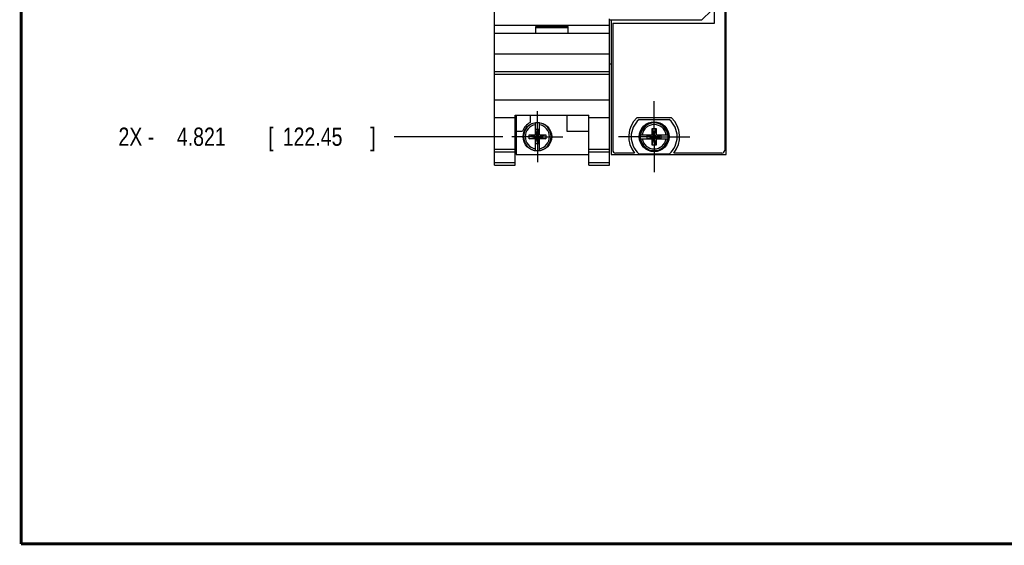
# Model space of a CAD drawing. Header units: inches. Extents: x 0.2 to 16.8, y 0.1 to 10.8.
# Tile 1 of 12: x 0.2 to 7, y 0.2 to 3.8. Entities that reach past the tile are written whole.
import ezdxf

# ---------------------------------------------------------------- set-up
doc = ezdxf.new("R2010")
doc.units = ezdxf.units.IN
doc.header["$LTSCALE"] = 0.935
doc.header["$MEASUREMENT"] = 0
doc.linetypes.add('CENTER', pattern=[0.6, 0.375, -0.075, 0.075, -0.075])
doc.layers.get('0').update_dxf_attribs({"linetype": 'CONTINUOUS'})
doc.layers.add('DEFAULT_1', color=7, linetype='CENTER')
doc.layers.add('DIMENSIONS', color=7, linetype='CONTINUOUS')
doc.styles.get("Standard").update_dxf_attribs({"font": 'txt', "width": 0.8})
doc.dimstyles.new('DIMSTYLE_1', dxfattribs={"dimtxt": 0.125, "dimasz": 0.18, "dimexe": 0.18, "dimexo": 0.0625, "dimgap": 0.09, "dimtad": 0, "dimtih": 1, "dimtoh": 1, "dimdec": 3, "dimzin": 4, "dimdsep": 46, "dimtxsty": 'STANDARD', "dimblk": '_FILLED', "dimblk1": '_FILLED', "dimblk2": '_FILLED', "dimcen": 0.09, "dimadec": 0, "dimazin": 0, "dimtp": 0.001, "dimtm": 0.001, "dimtfac": 1, "dimtdec": 3, "dimtofl": 0, "dimtmove": 0, "dimatfit": 3, "dimldrblk": '_FILLED', "dimfxl": 1, "dimtolj": 1, "dimtzin": 4, "dimarcsym": 0})

# ---------------------------------------------------------------- blocks, each defined once
blk = doc.blocks.new('*D11')
at = {"layer": 'DIMENSIONS', "color": 2, "linetype": 'CONTINUOUS'}
blk.add_line((3.549, 3.0462), (2.804, 3.0462), dxfattribs=at)
at = {"layer": 'DIMENSIONS', "color": 2, "linetype": 'CONTINUOUS', "width": 0.8}
for s, p in [('2X -', (0.9165, 2.9837)), ('4.821', (1.3165, 2.9837)), ('[', (1.9415, 2.9837)), ('122.45', (2.0415, 2.9837)), (']', (2.6415, 2.9837))]:
    blk.add_text(s, height=0.125, dxfattribs=at).set_placement(p)
blk = doc.blocks.new('_FILLED')
at = {"color": 0, "linetype": 'BYBLOCK'}
blk.add_solid([(0, 0), (-1, 0.174), (-1, -0.174)], dxfattribs=at)

msp = doc.modelspace()

# ---------------------------------------------------------------- linework, layer by layer
at = {"color": 7, "linetype": 'CONTINUOUS'}
for p, q in [((3.4915, 2.8512), (3.4915, 7.9889)), ((5.0695, 7.9589), (5.0695, 2.9539)), ((5.0795, 2.9239), (5.0795, 7.9889)), ((4.9995, 3.8236), (4.9995, 5.1906)), ((4.9095, 3.8436), (4.9795, 3.9136)), ((4.2795, 2.8512), (4.2795, 3.8532)), ((3.4915, 3.8102), (4.2795, 3.8102)), ((3.7755, 3.8002), (3.9955, 3.8002)), ((3.7755, 3.7532), (3.7755, 3.8002)), ((3.7755, 3.7932), (3.9955, 3.7932)), ((3.9955, 3.7532), (3.9955, 3.8002)), ((4.9095, 3.8436), (4.2795, 3.8436)), ((4.2915, 3.8436), (4.2915, 2.9239)), ((4.3015, 3.8236), (4.9995, 3.8236)), ((4.3015, 3.8236), (4.3015, 2.9539)), ((4.2795, 3.7532), (3.4915, 3.7532)), ((3.4915, 3.6132), (4.2795, 3.6132)), ((4.2795, 3.5459), (4.2915, 3.5459)), ((3.4915, 3.4932), (4.2795, 3.4932)), ((3.4915, 3.4736), (4.2795, 3.4736)), ((3.4915, 3.2979), (4.2795, 3.2979)), ((3.4915, 3.1782), (3.6335, 3.1782)), ((3.6335, 3.1934), (4.1375, 3.1934)), ((3.6335, 2.8512), (3.6335, 3.1934)), ((3.6395, 3.1934), (3.6395, 2.9242)), ((3.7365, 3.1934), (3.7365, 3.1435)), ((3.9865, 3.1934), (3.9865, 3.0842)), ((4.1375, 2.8512), (4.1375, 3.1934)), ((4.1375, 3.1782), (4.2795, 3.1782)), ((4.7037, 3.1749), (4.4672, 3.1749)), ((3.7717, 3.0579), (3.7717, 3.1408)), ((3.7993, 3.0579), (3.7993, 3.1408)), ((4.4817, 3.1644), (4.6892, 3.1644)), ((4.5717, 3.1029), (4.5993, 3.1029)), ((4.5993, 2.9888), (4.5717, 3.1029)), ((4.5717, 3.0596), (4.5717, 3.1029)), ((4.5717, 2.9888), (4.5993, 3.1029)), ((4.5993, 3.1029), (4.5993, 3.0596)), ((3.6395, 3.0842), (3.6833, 3.0842)), ((3.7284, 3.0599), (3.7717, 3.0599)), ((3.7284, 3.0599), (3.8426, 3.0324)), ((3.7284, 3.0324), (3.8426, 3.0599)), ((3.7284, 3.0324), (3.7284, 3.0599)), ((3.7717, 3.0579), (3.7738, 3.0579)), ((3.7972, 3.0947), (3.7738, 3.0947)), ((3.7972, 2.9976), (3.7738, 3.0947)), ((3.7738, 3.0947), (3.7738, 3.0579)), ((3.7738, 2.9976), (3.7972, 3.0947)), ((3.7972, 3.0344), (3.7738, 3.0579)), ((3.7738, 3.0344), (3.7972, 3.0579)), ((3.7972, 3.0579), (3.7972, 3.0947)), ((3.7993, 3.0579), (3.7972, 3.0579)), ((3.7993, 3.0599), (3.8426, 3.0599)), ((3.8426, 3.0599), (3.8426, 3.0324)), ((3.9865, 3.0842), (4.1375, 3.0842)), ((4.4908, 3.0596), (4.5738, 3.0596)), ((4.537, 3.0341), (4.634, 3.0576)), ((4.5738, 3.0576), (4.537, 3.0576)), ((4.537, 3.0576), (4.634, 3.0341)), ((4.537, 3.0341), (4.537, 3.0576)), ((4.5738, 3.0596), (4.5738, 3.0576)), ((4.5972, 3.0341), (4.5738, 3.0576)), ((4.5738, 3.0341), (4.5972, 3.0576)), ((4.5972, 3.0596), (4.6801, 3.0596)), ((4.5972, 3.0596), (4.5972, 3.0576)), ((4.634, 3.0576), (4.5972, 3.0576)), ((4.634, 3.0341), (4.634, 3.0576)), ((3.7717, 3.0324), (3.7284, 3.0324)), ((3.7717, 3.0344), (3.7738, 3.0344)), ((3.7717, 2.9515), (3.7717, 3.0344)), ((3.7738, 3.0344), (3.7738, 2.9976)), ((3.7972, 2.9976), (3.7738, 2.9976)), ((3.7993, 3.0344), (3.7972, 3.0344)), ((3.7972, 2.9976), (3.7972, 3.0344)), ((3.7993, 2.9515), (3.7993, 3.0344)), ((3.8426, 3.0324), (3.7993, 3.0324)), ((4.4908, 3.0321), (4.5738, 3.0321)), ((4.537, 3.0341), (4.5738, 3.0341)), ((4.5717, 2.9888), (4.5717, 3.0321)), ((4.5993, 2.9888), (4.5717, 2.9888)), ((4.5738, 3.0321), (4.5738, 3.0341)), ((4.5972, 3.0341), (4.634, 3.0341)), ((4.5972, 3.0321), (4.5972, 3.0341)), ((4.5972, 3.0321), (4.6801, 3.0321)), ((4.5993, 3.0321), (4.5993, 2.9888)), ((3.4915, 2.9612), (3.6335, 2.9612)), ((3.4915, 2.9419), (3.6335, 2.9419)), ((3.6395, 2.9242), (4.1375, 2.9242)), ((4.1375, 2.9612), (4.2795, 2.9612)), ((4.1375, 2.9419), (4.2795, 2.9419)), ((4.2915, 2.9239), (5.0795, 2.9239)), ((4.451, 2.9339), (4.3215, 2.9339)), ((4.6892, 2.9274), (4.4817, 2.9274)), ((5.0495, 2.9339), (4.72, 2.9339)), ((3.4915, 2.8691), (3.6335, 2.8691)), ((3.4915, 2.8512), (3.6335, 2.8512)), ((4.1375, 2.8691), (4.2795, 2.8691)), ((4.1375, 2.8512), (4.2795, 2.8512))]:
    msp.add_line(p, q, dxfattribs=at)
at = {"color": 7, "linetype": 'CONTINUOUS', "const_width": 0.02}
for points in [[(0.25, 10.7586), (0.25, 0.2586)], [(0.25, 0.2586), (16.75, 0.2586)]]:
    msp.add_lwpolyline(points, dxfattribs=at)
at = {"color": 7, "linetype": 'CONTINUOUS'}
for centre, radius in [((3.7855, 3.0462), 0.098), ((4.5855, 3.0459), 0.1025), ((4.5855, 3.0459), 0.098)]:
    msp.add_circle(centre, radius, dxfattribs=at)
for centre, radius, start, end in [((4.5855, 3.0459), 0.175, 132.5114, 219.79182), ((4.5855, 3.0459), 0.175, 320.20818, 47.4886), ((3.7855, 3.0462), 0.109, 116.71426, 159.59683), ((3.7855, 3.0462), 0.0947, 98.36374, 261.63626), ((3.7855, 3.0462), 0.0832, 99.53359, 260.46641), ((3.7855, 3.0462), 0.0956, 81.71661, 98.28339), ((3.7855, 3.0462), 0.0947, 278.36374, 81.63626), ((3.7855, 3.0462), 0.0832, 279.53359, 80.46641), ((4.5855, 3.0459), 0.1575, 131.20295, 228.79705), ((4.5855, 3.0459), 0.0947, 8.36374, 171.63626), ((4.5855, 3.0459), 0.0832, 9.53359, 170.46641), ((4.5855, 3.0459), 0.1575, 311.20295, 48.79705), ((4.5855, 3.0459), 0.0956, 171.71661, 188.28339), ((4.5855, 3.0459), 0.0956, 351.71661, 8.28339), ((4.5855, 3.0459), 0.0947, 188.36374, 351.63626), ((4.5855, 3.0459), 0.0832, 189.53359, 350.46641), ((3.7855, 3.0462), 0.0956, 261.71661, 278.28339), ((4.3215, 2.9539), 0.02, 180, 270), ((5.0495, 2.9539), 0.02, 270, 360)]:
    msp.add_arc(centre, radius, start, end, dxfattribs=at)
at = {"layer": 'DEFAULT_1', "color": 7, "linetype": 'CENTER'}
for p, q in [((4.5855, 3.0459), (4.5855, 3.2894)), ((3.7855, 3.0462), (3.7855, 3.2202)), ((3.7855, 3.0462), (3.6115, 3.0462)), ((3.7855, 3.0462), (3.9595, 3.0462)), ((3.7855, 3.0462), (3.7855, 2.8722)), ((4.5855, 3.0459), (4.342, 3.0459)), ((4.5855, 3.0459), (4.829, 3.0459)), ((4.5855, 3.0459), (4.5855, 2.8024))]:
    msp.add_line(p, q, dxfattribs=at)

# ---------------------------------------------------------------- dimensions: what is measured, and where the dimension line sits
at = {"layer": 'DIMENSIONS', "color": 2, "linetype": 'CONTINUOUS'}
dim = msp.add_ordinate_dim(feature_location=(3.549, 3.0462), offset=(-0.745, 0), dtype=0, origin=(3.542, 7.8669), text='2X -<>', dimstyle='DIMSTYLE_1', dxfattribs=at)
dim.commit()
dim.dimension.update_dxf_attribs({"geometry": '*D11', "text_midpoint": (1.829, 3.0462)})

doc.saveas('drawing.dxf')
